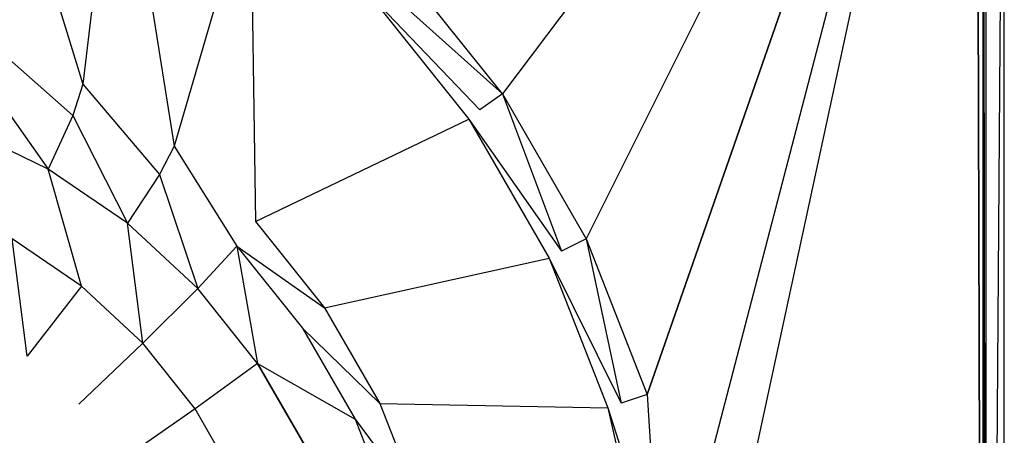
# Model space of a CAD drawing. Extents: x 0 to 1.7, y -0.7 to 0.
# Tile 11 of 12: x 1.43 to 1.7, y -0.27 to -0.15. Entities that reach past the tile are written whole.
import ezdxf

# ---------------------------------------------------------------- set-up
doc = ezdxf.new("R2010")
doc.units = 0
for name, color, linetype in [('L10_WANNE_BA177CAS2V__0___REPLA', 7, 'CONTINUOUS'), ('L7_WANNE_BA177CAS2V__3___REPLAC', 7, 'CONTINUOUS'), ('L8_WANNE_BA177CAS2V__2___REPLAC', 7, 'CONTINUOUS'), ('L9_WANNE_BA177CAS2V__1___REPLAC', 7, 'CONTINUOUS')]:
    doc.layers.add(name, color=color, linetype=linetype)

msp = doc.modelspace()

# ---------------------------------------------------------------- linework, layer by layer
at = {"layer": 'L10_WANNE_BA177CAS2V__0___REPLA', "color": 8}
for points, invisible_edges in [([(1.445034, -0.172635, 0.058693), (1.414673, -0.072952, 0.440247), (1.417456, -0.159393, 0.058517), (1.445034, -0.172635, 0.058693)], 13), ([(1.414673, -0.072952, 0.440247), (1.445034, -0.172635, 0.058693), (1.454751, -0.092259, 0.440218), (1.414673, -0.072952, 0.440247)], 14), ([(1.470335, -0.189848, 0.058856), (1.454751, -0.092259, 0.440218), (1.445034, -0.172635, 0.058693), (1.470335, -0.189848, 0.058856)], 13), ([(1.454751, -0.092259, 0.440218), (1.470335, -0.189848, 0.058856), (1.491502, -0.117322, 0.440191), (1.454751, -0.092259, 0.440218)], 14), ([(1.492791, -0.210648, 0.059002), (1.491502, -0.117322, 0.440191), (1.470335, -0.189848, 0.058856), (1.492791, -0.210648, 0.059002)], 13), ([(1.491502, -0.117322, 0.440191), (1.492791, -0.210648, 0.059002), (1.524108, -0.147581, 0.440166), (1.491502, -0.117322, 0.440191)], 14), ([(1.492791, -0.210648, 0.059002), (1.551839, -0.18236, 0.440146), (1.524108, -0.147581, 0.440166), (1.492791, -0.210648, 0.059002)], 14), ([(1.442262, -0.181309, 0.035447), (1.417456, -0.159393, 0.058517), (1.416036, -0.168701, 0.035295), (1.442262, -0.181309, 0.035447)], 13), ([(1.417456, -0.159393, 0.058517), (1.442262, -0.181309, 0.035447), (1.445034, -0.172635, 0.058693), (1.417456, -0.159393, 0.058517)], 14), ([(1.466318, -0.197692, 0.035588), (1.445034, -0.172635, 0.058693), (1.442262, -0.181309, 0.035447), (1.466318, -0.197692, 0.035588)], 13), ([(1.445034, -0.172635, 0.058693), (1.466318, -0.197692, 0.035588), (1.470335, -0.189848, 0.058856), (1.445034, -0.172635, 0.058693)], 14), ([(1.551839, -0.18236, 0.440146), (1.492791, -0.210648, 0.059002), (1.511897, -0.234573, 0.059126), (1.551839, -0.18236, 0.440146)], 13), ([(1.511897, -0.234573, 0.059126), (1.574076, -0.220883, 0.440129), (1.551839, -0.18236, 0.440146), (1.511897, -0.234573, 0.059126)], 14), ([(1.487665, -0.217482, 0.035715), (1.470335, -0.189848, 0.058856), (1.466318, -0.197692, 0.035588), (1.487665, -0.217482, 0.035715)], 13), ([(1.470335, -0.189848, 0.058856), (1.487665, -0.217482, 0.035715), (1.492791, -0.210648, 0.059002), (1.470335, -0.189848, 0.058856)], 14), ([(1.487665, -0.217482, 0.035715), (1.511897, -0.234573, 0.059126), (1.492791, -0.210648, 0.059002), (1.487665, -0.217482, 0.035715)], 14), ([(1.511897, -0.234573, 0.059126), (1.487665, -0.217482, 0.035715), (1.505826, -0.24024, 0.035823), (1.511897, -0.234573, 0.059126)], 13), ([(1.574076, -0.220883, 0.440129), (1.511897, -0.234573, 0.059126), (1.527223, -0.261086, 0.059227), (1.574076, -0.220883, 0.440129)], 13), ([(1.527223, -0.261086, 0.059227), (1.590325, -0.262288, 0.440117), (1.574076, -0.220883, 0.440129), (1.527223, -0.261086, 0.059227)], 14), ([(1.505826, -0.24024, 0.035823), (1.527223, -0.261086, 0.059227), (1.511897, -0.234573, 0.059126), (1.505826, -0.24024, 0.035823)], 14), ([(1.527223, -0.261086, 0.059227), (1.505826, -0.24024, 0.035823), (1.520392, -0.265455, 0.035911), (1.527223, -0.261086, 0.059227)], 13), ([(1.520392, -0.265455, 0.035911), (1.538423, -0.289593, 0.059301), (1.527223, -0.261086, 0.059227), (1.520392, -0.265455, 0.035911)], 14), ([(1.590325, -0.262288, 0.440117), (1.527223, -0.261086, 0.059227), (1.538423, -0.289593, 0.059301), (1.590325, -0.262288, 0.440117)], 13), ([(1.538423, -0.289593, 0.059301), (1.600221, -0.305652, 0.440109), (1.590325, -0.262288, 0.440117), (1.538423, -0.289593, 0.059301)], 14), ([(1.538423, -0.289593, 0.059301), (1.520392, -0.265455, 0.035911), (1.531037, -0.292564, 0.035976), (1.538423, -0.289593, 0.059301)], 13)]:
    msp.add_3dface(points, dxfattribs=dict(at, invisible_edges=invisible_edges))
at = {"layer": 'L7_WANNE_BA177CAS2V__3___REPLAC', "color": 8}
for points, invisible_edges in [([(1.689342, -0.005006, 0.45), (1.532246, -0.139152, 0.45), (1.561134, -0.175377, 0.45), (1.689342, -0.005006, 0.45)], 14), ([(1.689342, -0.005006, 0.45), (1.561134, -0.175377, 0.45), (1.5843, -0.215502, 0.45), (1.689342, -0.005006, 0.45)], 12), ([(1.689342, -0.005006, 0.45), (1.5843, -0.215502, 0.45), (1.601228, -0.258632, 0.45), (1.689342, -0.005006, 0.45)], 8), ([(1.689342, -0.005006, 0.45), (1.601228, -0.258632, 0.45), (1.611538, -0.303803, 0.45), (1.689342, -0.005006, 0.45)], 14), ([(1.689342, -0.005006, 0.45), (1.611538, -0.303803, 0.45), (1.615, -0.350006, 0.45), (1.689342, -0.005006, 0.45)], 10), ([(1.689342, -0.005006, 0.45), (1.615, -0.350006, 0.45), (1.689342, -0.695006, 0.45), (1.689342, -0.005006, 0.45)], 13), ([(1.689342, -0.005006, 0.45), (1.689342, -0.695006, 0.45), (1.692412, -0.694183, 0.45), (1.689342, -0.005006, 0.45)], 15), ([(1.689342, -0.005006, 0.45), (1.692412, -0.694183, 0.45), (1.692412, -0.005829, 0.45), (1.689342, -0.005006, 0.45)], 15), ([(1.692412, -0.005829, 0.45), (1.692412, -0.694183, 0.45), (1.694177, -0.692418, 0.45), (1.692412, -0.005829, 0.45)], 11), ([(1.692412, -0.005829, 0.45), (1.694177, -0.692418, 0.45), (1.694177, -0.007594, 0.45), (1.692412, -0.005829, 0.45)], 8), ([(1.694177, -0.007594, 0.45), (1.694177, -0.692418, 0.45), (1.695, -0.689348, 0.45), (1.694177, -0.007594, 0.45)], 12), ([(1.694177, -0.007594, 0.45), (1.695, -0.689348, 0.45), (1.695, -0.010664, 0.45), (1.694177, -0.007594, 0.45)], 12), ([(1.7, -0.010006, 0.445), (1.695, -0.689348, 0.45), (1.7, -0.690006, 0.445), (1.7, -0.010006, 0.445)], 13), ([(1.695, -0.689348, 0.45), (1.7, -0.010006, 0.445), (1.695, -0.010664, 0.45), (1.695, -0.689348, 0.45)], 14), ([(1.7, -0.010006, 0.415), (1.7, -0.690006, 0.445), (1.7, -0.690006, 0.415), (1.7, -0.010006, 0.415)], 13), ([(1.7, -0.690006, 0.445), (1.7, -0.010006, 0.415), (1.7, -0.010006, 0.445), (1.7, -0.690006, 0.445)], 14)]:
    msp.add_3dface(points, dxfattribs=dict(at, invisible_edges=invisible_edges))
at = {"layer": 'L8_WANNE_BA177CAS2V__2___REPLAC', "color": 8}
for points, invisible_edges in [([(1.435495, -0.196175, 0.016564), (1.416036, -0.168701, 0.035295), (1.41159, -0.184641, 0.016478), (1.435495, -0.196175, 0.016564)], 13), ([(1.416036, -0.168701, 0.035295), (1.435495, -0.196175, 0.016564), (1.442262, -0.181309, 0.035447), (1.416036, -0.168701, 0.035295)], 14), ([(1.457413, -0.211142, 0.016644), (1.442262, -0.181309, 0.035447), (1.435495, -0.196175, 0.016564), (1.457413, -0.211142, 0.016644)], 13), ([(1.442262, -0.181309, 0.035447), (1.457413, -0.211142, 0.016644), (1.466318, -0.197692, 0.035588), (1.442262, -0.181309, 0.035447)], 14), ([(1.435495, -0.196175, 0.016564), (1.41159, -0.184641, 0.016478), (1.42553, -0.215482, 0.004267), (1.435495, -0.196175, 0.016564)], 14), ([(1.444686, -0.22859, 0.004289), (1.435495, -0.196175, 0.016564), (1.42553, -0.215482, 0.004267), (1.444686, -0.22859, 0.004289)], 14), ([(1.457413, -0.211142, 0.016644), (1.435495, -0.196175, 0.016564), (1.444686, -0.22859, 0.004289), (1.457413, -0.211142, 0.016644)], 14), ([(1.476856, -0.229207, 0.016716), (1.466318, -0.197692, 0.035588), (1.457413, -0.211142, 0.016644), (1.476856, -0.229207, 0.016716)], 13), ([(1.466318, -0.197692, 0.035588), (1.476856, -0.229207, 0.016716), (1.487665, -0.217482, 0.035715), (1.466318, -0.197692, 0.035588)], 14), ([(1.461674, -0.244401, 0.00431), (1.457413, -0.211142, 0.016644), (1.444686, -0.22859, 0.004289), (1.461674, -0.244401, 0.00431)], 14), ([(1.476856, -0.229207, 0.016716), (1.457413, -0.211142, 0.016644), (1.461674, -0.244401, 0.00431), (1.476856, -0.229207, 0.016716)], 14), ([(1.429659, -0.247951), (1.42553, -0.215482, 0.004267), (1.41354, -0.236961), (1.429659, -0.247951)], 14), ([(1.444686, -0.22859, 0.004289), (1.42553, -0.215482, 0.004267), (1.429659, -0.247951), (1.444686, -0.22859, 0.004289)], 14), ([(1.49339, -0.249967, 0.016778), (1.487665, -0.217482, 0.035715), (1.476856, -0.229207, 0.016716), (1.49339, -0.249967, 0.016778)], 13), ([(1.487665, -0.217482, 0.035715), (1.49339, -0.249967, 0.016778), (1.505826, -0.24024, 0.035823), (1.487665, -0.217482, 0.035715)], 14), ([(1.444686, -0.22859, 0.004289), (1.429659, -0.247951), (1.44396, -0.261221), (1.444686, -0.22859, 0.004289)], 14), ([(1.461674, -0.244401, 0.00431), (1.444686, -0.22859, 0.004289), (1.44396, -0.261221), (1.461674, -0.244401, 0.00431)], 14), ([(1.476856, -0.229207, 0.016716), (1.461674, -0.244401, 0.00431), (1.476116, -0.26256, 0.004327), (1.476856, -0.229207, 0.016716)], 14), ([(1.49339, -0.249967, 0.016778), (1.476856, -0.229207, 0.016716), (1.476116, -0.26256, 0.004327), (1.49339, -0.249967, 0.016778)], 14), ([(1.41354, -0.236961), (1.41354, -0.463051), (1.429659, -0.452061), (1.41354, -0.236961)], 15), ([(1.41354, -0.236961), (1.429659, -0.452061), (1.429659, -0.247951), (1.41354, -0.236961)], 15), ([(1.49339, -0.249967, 0.016778), (1.520392, -0.265455, 0.035911), (1.505826, -0.24024, 0.035823), (1.49339, -0.249967, 0.016778)], 14), ([(1.461674, -0.244401, 0.00431), (1.44396, -0.261221), (1.456124, -0.276474), (1.461674, -0.244401, 0.00431)], 14), ([(1.476116, -0.26256, 0.004327), (1.461674, -0.244401, 0.00431), (1.456124, -0.276474), (1.476116, -0.26256, 0.004327)], 14), ([(1.429659, -0.247951), (1.429659, -0.452061), (1.44396, -0.438791), (1.429659, -0.247951)], 15), ([(1.429659, -0.247951), (1.44396, -0.438791), (1.44396, -0.261221), (1.429659, -0.247951)], 15), ([(1.49339, -0.249967, 0.016778), (1.476116, -0.26256, 0.004327), (1.487694, -0.282663, 0.004341), (1.49339, -0.249967, 0.016778)], 14), ([(1.506648, -0.272957, 0.016828), (1.49339, -0.249967, 0.016778), (1.487694, -0.282663, 0.004341), (1.506648, -0.272957, 0.016828)], 14), ([(1.520392, -0.265455, 0.035911), (1.49339, -0.249967, 0.016778), (1.506648, -0.272957, 0.016828), (1.520392, -0.265455, 0.035911)], 13), ([(1.44396, -0.261221), (1.44396, -0.438791), (1.456124, -0.423538), (1.44396, -0.261221)], 15), ([(1.44396, -0.261221), (1.456124, -0.423538), (1.456124, -0.276474), (1.44396, -0.261221)], 15), ([(1.476116, -0.26256, 0.004327), (1.456124, -0.276474), (1.465879, -0.29337), (1.476116, -0.26256, 0.004327)], 14), ([(1.487694, -0.282663, 0.004341), (1.476116, -0.26256, 0.004327), (1.465879, -0.29337), (1.487694, -0.282663, 0.004341)], 14), ([(1.506648, -0.272957, 0.016828), (1.531037, -0.292564, 0.035976), (1.520392, -0.265455, 0.035911), (1.506648, -0.272957, 0.016828)], 14)]:
    msp.add_3dface(points, dxfattribs=dict(at, invisible_edges=invisible_edges))
at = {"layer": 'L9_WANNE_BA177CAS2V__1___REPLAC', "color": 8}
for points, invisible_edges in [([(1.561134, -0.175377, 0.45), (1.532246, -0.139152, 0.45), (1.526764, -0.144488, 0.447214), (1.561134, -0.175377, 0.45)], 14), ([(1.524108, -0.147581, 0.440166), (1.554923, -0.179795, 0.447204), (1.526764, -0.144488, 0.447214), (1.524108, -0.147581, 0.440166)], 14), ([(1.561134, -0.175377, 0.45), (1.526764, -0.144488, 0.447214), (1.554923, -0.179795, 0.447204), (1.561134, -0.175377, 0.45)], 14), ([(1.554923, -0.179795, 0.447204), (1.524108, -0.147581, 0.440166), (1.551839, -0.18236, 0.440146), (1.554923, -0.179795, 0.447204)], 13), ([(1.577506, -0.218904, 0.447195), (1.561134, -0.175377, 0.45), (1.554923, -0.179795, 0.447204), (1.577506, -0.218904, 0.447195)], 13), ([(1.561134, -0.175377, 0.45), (1.577506, -0.218904, 0.447195), (1.5843, -0.215502, 0.45), (1.561134, -0.175377, 0.45)], 14), ([(1.551839, -0.18236, 0.440146), (1.577506, -0.218904, 0.447195), (1.554923, -0.179795, 0.447204), (1.551839, -0.18236, 0.440146)], 14), ([(1.577506, -0.218904, 0.447195), (1.551839, -0.18236, 0.440146), (1.574076, -0.220883, 0.440129), (1.577506, -0.218904, 0.447195)], 13), ([(1.594006, -0.260943, 0.447189), (1.5843, -0.215502, 0.45), (1.577506, -0.218904, 0.447195), (1.594006, -0.260943, 0.447189)], 13), ([(1.5843, -0.215502, 0.45), (1.594006, -0.260943, 0.447189), (1.601228, -0.258632, 0.45), (1.5843, -0.215502, 0.45)], 14), ([(1.574076, -0.220883, 0.440129), (1.594006, -0.260943, 0.447189), (1.577506, -0.218904, 0.447195), (1.574076, -0.220883, 0.440129)], 14), ([(1.594006, -0.260943, 0.447189), (1.574076, -0.220883, 0.440129), (1.590325, -0.262288, 0.440117), (1.594006, -0.260943, 0.447189)], 13), ([(1.604057, -0.304971, 0.447185), (1.601228, -0.258632, 0.45), (1.594006, -0.260943, 0.447189), (1.604057, -0.304971, 0.447185)], 13), ([(1.601228, -0.258632, 0.45), (1.604057, -0.304971, 0.447185), (1.611538, -0.303803, 0.45), (1.601228, -0.258632, 0.45)], 14), ([(1.590325, -0.262288, 0.440117), (1.604057, -0.304971, 0.447185), (1.594006, -0.260943, 0.447189), (1.590325, -0.262288, 0.440117)], 14), ([(1.604057, -0.304971, 0.447185), (1.590325, -0.262288, 0.440117), (1.600221, -0.305652, 0.440109), (1.604057, -0.304971, 0.447185)], 13)]:
    msp.add_3dface(points, dxfattribs=dict(at, invisible_edges=invisible_edges))

doc.saveas('drawing.dxf')
